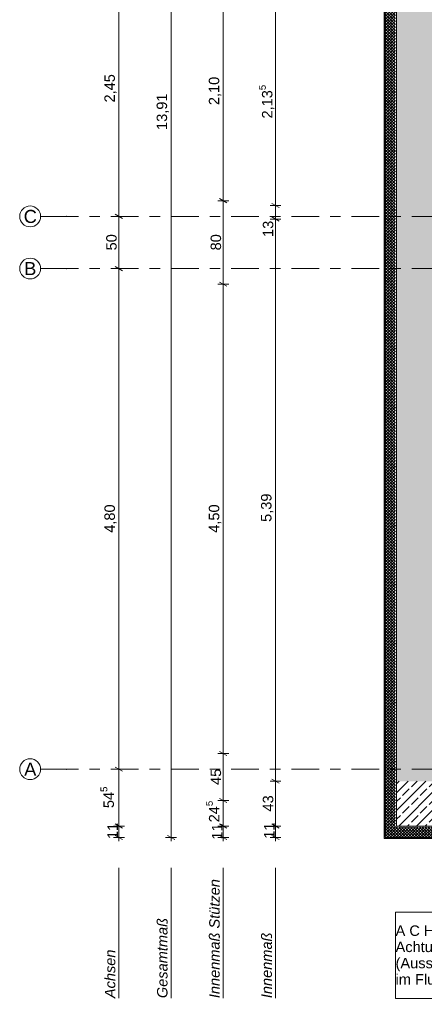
# Model space of a CAD drawing. Header units: metres. Extents: x -3.6 to 84.5, y -11 to 16.8.
# Tile 2 of 78: x -3.6 to 0.3, y -1.7 to 7.7. Entities that reach past the tile are written whole.
import ezdxf

# ---------------------------------------------------------------- set-up
doc = ezdxf.new("R2010")
doc.units = ezdxf.units.M
doc.header["$MEASUREMENT"] = 0
doc.linetypes.add('Strichlinie doppelt', pattern=[0.546806, 0.264583, -0.105833, 0.070556, -0.105833])
for name, color, linetype in [('152 - Bemaßung_ Beschriftung.Ausbau', 7, 'Continuous'), ('451 - Universal.Achsen Raster', 7, 'Continuous'), ('603 - Struktur.Bodenplatte_ Decke Roh', 7, 'Continuous'), ('604 - Struktur.Wand Aussen', 7, 'Continuous')]:
    doc.layers.add(name, color=color, linetype=linetype)
doc.styles.add('ERSTELLTER_STIL_2', font='txt')
doc.styles.add('ERSTELLTER_STIL_3', font='txt')
doc.dimstyles.new('ERSTELLTER_STIL__1', dxfattribs={"dimtxt": 0.1, "dimasz": 0.0532, "dimexe": 0.18, "dimexo": 0.0625, "dimgap": 0, "dimtad": 1, "dimtih": 1, "dimtoh": 1, "dimzin": 0, "dimdsep": 46, "dimtxsty": 'ERSTELLTER_STIL_2', "dimblk": 'ARROWHEAD_2', "dimblk1": 'ARROWHEAD_2', "dimblk2": 'ARROWHEAD_2', "dimcen": 0.09, "dimse1": 1, "dimse2": 1, "dimclrd": 7, "dimclre": 7, "dimclrt": 7, "dimazin": 0, "dimtfac": 1, "dimtdec": 4, "dimtmove": 0, "dimatfit": 3, "dimfxl": 1, "dimtolj": 1, "dimtzin": 0, "dimarcsym": 0})
doc.dimstyles.new('ERSTELLTER_STIL__2', dxfattribs={"dimtxt": 0.1, "dimasz": 0.0532, "dimexe": 0.18, "dimexo": 0.0625, "dimgap": 0, "dimtad": 1, "dimtih": 1, "dimtoh": 1, "dimzin": 0, "dimdsep": 46, "dimtxsty": 'ERSTELLTER_STIL_2', "dimblk": 'ARROWHEAD_2', "dimblk1": 'ARROWHEAD_2', "dimblk2": 'ARROWHEAD_2', "dimcen": 0.09, "dimse1": 1, "dimse2": 1, "dimclrd": 7, "dimclre": 7, "dimclrt": 7, "dimazin": 0, "dimtfac": 1, "dimtdec": 4, "dimtmove": 2, "dimatfit": 3, "dimfxl": 1, "dimtolj": 1, "dimtzin": 0, "dimarcsym": 0})
doc.dimstyles.new('ERSTELLTER_STIL__3', dxfattribs={"dimtxt": 0.1, "dimasz": 0.0532, "dimexe": 0.18, "dimexo": 0.0625, "dimgap": 0, "dimtad": 1, "dimzin": 0, "dimdsep": 46, "dimtxsty": 'ERSTELLTER_STIL_2', "dimblk": 'ARROWHEAD_2', "dimblk1": 'ARROWHEAD_2', "dimblk2": 'ARROWHEAD_2', "dimcen": 0.09, "dimse1": 1, "dimse2": 1, "dimclrd": 7, "dimclre": 7, "dimclrt": 7, "dimazin": 0, "dimtfac": 1, "dimtdec": 4, "dimtmove": 0, "dimatfit": 3, "dimfxl": 1, "dimtolj": 1, "dimtzin": 0, "dimarcsym": 0})
doc.dimstyles.new('ERSTELLTER_STIL__4', dxfattribs={"dimtxt": 0.1, "dimasz": 0.0532, "dimexe": 0.18, "dimexo": 0.0625, "dimgap": 0, "dimtad": 1, "dimzin": 0, "dimdsep": 46, "dimtxsty": 'ERSTELLTER_STIL_2', "dimblk": 'ARROWHEAD_2', "dimblk1": 'ARROWHEAD_2', "dimblk2": 'ARROWHEAD_2', "dimcen": 0.09, "dimse1": 1, "dimse2": 1, "dimclrd": 7, "dimclre": 7, "dimclrt": 7, "dimazin": 0, "dimtfac": 1, "dimtdec": 4, "dimtmove": 2, "dimatfit": 3, "dimfxl": 1, "dimtolj": 1, "dimtzin": 0, "dimarcsym": 0})
doc.dimstyles.new('ERSTELLTER_STIL__8', dxfattribs={"dimtxt": 0.1, "dimasz": 0.0532, "dimexe": 0.18, "dimexo": 0.0625, "dimgap": 0, "dimtad": 1, "dimzin": 0, "dimdsep": 46, "dimtxsty": 'ERSTELLTER_STIL_2', "dimblk": 'ARROWHEAD_2', "dimblk1": 'ARROWHEAD_2', "dimblk2": 'ARROWHEAD_2', "dimcen": 0.09, "dimse1": 1, "dimse2": 1, "dimclrd": 256, "dimclre": 256, "dimclrt": 256, "dimazin": 0, "dimtfac": 1, "dimtdec": 4, "dimtmove": 2, "dimatfit": 3, "dimfxl": 1, "dimtolj": 1, "dimtzin": 0, "dimarcsym": 0})
doc.dimstyles.new('ERSTELLTER_STIL__9', dxfattribs={"dimtxt": 0.1, "dimasz": 0.0532, "dimexe": 0.18, "dimexo": 0.0625, "dimgap": 0, "dimtad": 1, "dimzin": 0, "dimdsep": 46, "dimtxsty": 'ERSTELLTER_STIL_2', "dimblk": 'ARROWHEAD_2', "dimblk1": 'ARROWHEAD_2', "dimblk2": 'ARROWHEAD_2', "dimcen": 0.09, "dimse1": 1, "dimse2": 1, "dimclrd": 256, "dimclre": 256, "dimclrt": 256, "dimazin": 0, "dimtfac": 1, "dimtdec": 4, "dimtmove": 0, "dimatfit": 3, "dimfxl": 1, "dimtolj": 1, "dimtzin": 0, "dimarcsym": 0})
pattern_1 = [(0, (0, 0), (0, 0.08660254), [0, -0.05]), (0, (0.025, 0.0433), (0, 0.08660254), [0, -0.05])]
pattern_2 = [(45, (0, 0), (-0.014142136, 0.014142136), []), (135, (0, 0), (0.014142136, 0.014142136), [])]
pattern_3 = [(45, (0, 0), (-0.0848528, 0.0848528), []), (45, (-0.04243, 0.04243), (-0.0848528, 0.0848528), [0.09, -0.03])]
pattern_4 = [(315, (0, 0), (0.014142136, 0.014142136), []), (45, (0, 0), (-0.014142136, 0.014142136), [])]

# ---------------------------------------------------------------- blocks, each defined once
blk = doc.blocks.new('*D22')
at = {"layer": '152 - Bemaßung_ Beschriftung.Ausbau', "color": 160, "linetype": 'Continuous', "lineweight": 5, "true_color": 0x3232ff}
for p, q in [((-2.675, 0.005), (-2.675, 0.55)), ((-2.6225, 0.005), (-2.7275, 0.005)), ((-2.71, 0.0252), (-2.64, -0.0152)), ((-2.675, -0.105), (-2.675, 0.005)), ((-2.71, -0.0848), (-2.64, -0.1252)), ((-2.6225, -0.105), (-2.7275, -0.105)), ((-2.675, -0.1392), (-2.675, -0.105))]:
    blk.add_line(p, q, dxfattribs=at)
at = {"layer": '152 - Bemaßung_ Beschriftung.Ausbau', "color": 160, "lineweight": 5, "true_color": 0x3232ff, "insert": (-2.6845, -0.1201), "char_height": 0.1, "attachment_point": 7, "rotation": 90, "style": 'ERSTELLTER_STIL_2'}
blk.add_mtext('\\A1;{\\pql;\\fArial|b0|i0|c0|p38;11}', dxfattribs=at)
blk = doc.blocks.new('ARROWHEAD_2')
at = {"color": 0, "linetype": 'Continuous', "lineweight": 0}
for p, q in [((0, 0), (-1, 0)), ((-0.38, -0.66), (0.38, 0.66))]:
    blk.add_line(p, q, dxfattribs=at)
blk = doc.blocks.new('*D23')
at = {"layer": '152 - Bemaßung_ Beschriftung.Ausbau', "color": 160, "linetype": 'Continuous', "lineweight": 5, "true_color": 0x3232ff}
for p, q in [((-2.675, 0.55), (-2.675, 5.35)), ((-2.71, 0.5702), (-2.64, 0.5298)), ((-2.6225, 0.55), (-2.7275, 0.55)), ((-2.675, 0.005), (-2.675, 0.55)), ((-2.71, 0.0252), (-2.64, -0.0152))]:
    blk.add_line(p, q, dxfattribs=at)
at = {"layer": '152 - Bemaßung_ Beschriftung.Ausbau', "color": 160, "lineweight": 5, "true_color": 0x3232ff, "insert": (-2.6934, 0.1766), "char_height": 0.1, "attachment_point": 7, "rotation": 90, "style": 'ERSTELLTER_STIL_2'}
blk.add_mtext('\\A1;{\\pql;\\fArial|b0|i0|c0|p38;54\\fArial|b0|i0|c0|p38;\\A1{\\H.66x;\\S5^  ;}}', dxfattribs=at)
blk = doc.blocks.new('*D24')
at = {"layer": '152 - Bemaßung_ Beschriftung.Ausbau', "color": 160, "linetype": 'Continuous', "lineweight": 5, "true_color": 0x3232ff}
for p, q in [((-2.6225, 5.35), (-2.7275, 5.35)), ((-2.71, 5.3702), (-2.64, 5.3298)), ((-2.675, 0.55), (-2.675, 5.35)), ((-2.71, 0.5702), (-2.64, 0.5298))]:
    blk.add_line(p, q, dxfattribs=at)
at = {"layer": '152 - Bemaßung_ Beschriftung.Ausbau', "color": 160, "lineweight": 5, "true_color": 0x3232ff, "insert": (-2.695, 2.817), "char_height": 0.1, "attachment_point": 7, "rotation": 90, "style": 'ERSTELLTER_STIL_2'}
blk.add_mtext('\\A1;{\\pql;\\fArial|b0|i0|c0|p38;4,80}', dxfattribs=at)
blk = doc.blocks.new('*D25')
at = {"layer": '152 - Bemaßung_ Beschriftung.Ausbau', "color": 160, "linetype": 'Continuous', "lineweight": 5, "true_color": 0x3232ff}
for p, q in [((-2.71, 5.8702), (-2.64, 5.8298)), ((-2.6225, 5.85), (-2.7275, 5.85)), ((-2.675, 5.35), (-2.675, 5.85)), ((-2.6225, 5.35), (-2.7275, 5.35)), ((-2.71, 5.3702), (-2.64, 5.3298))]:
    blk.add_line(p, q, dxfattribs=at)
at = {"layer": '152 - Bemaßung_ Beschriftung.Ausbau', "color": 160, "lineweight": 5, "true_color": 0x3232ff, "insert": (-2.695, 5.5241), "char_height": 0.1, "attachment_point": 7, "rotation": 90, "style": 'ERSTELLTER_STIL_2'}
blk.add_mtext('\\A1;{\\pql;\\fArial|b0|i0|c0|p38;50}', dxfattribs=at)
blk = doc.blocks.new('*D26')
at = {"layer": '152 - Bemaßung_ Beschriftung.Ausbau', "color": 160, "linetype": 'Continuous', "lineweight": 5, "true_color": 0x3232ff}
for p, q in [((-2.71, 8.3202), (-2.64, 8.2798)), ((-2.6225, 8.3), (-2.7275, 8.3)), ((-2.675, 5.85), (-2.675, 8.3)), ((-2.71, 5.8702), (-2.64, 5.8298)), ((-2.6225, 5.85), (-2.7275, 5.85))]:
    blk.add_line(p, q, dxfattribs=at)
at = {"layer": '152 - Bemaßung_ Beschriftung.Ausbau', "color": 160, "lineweight": 5, "true_color": 0x3232ff, "insert": (-2.695, 6.942), "char_height": 0.1, "attachment_point": 7, "rotation": 90, "style": 'ERSTELLTER_STIL_2'}
blk.add_mtext('\\A1;{\\pql;\\fArial|b0|i0|c0|p38;2,45}', dxfattribs=at)
blk = doc.blocks.new('*D51')
at = {"layer": '152 - Bemaßung_ Beschriftung.Ausbau', "color": 7, "linetype": 'Continuous', "lineweight": 5}
for p, q in [((-0.1048, -4.025), (-0.1452, -4.095)), ((-0.125, -4.1125), (-0.125, -4.0075)), ((0.0052, -4.025), (-0.0352, -4.095)), ((-0.015, -4.1125), (-0.015, -4.0075)), ((-0.1592, -4.06), (-0.125, -4.06)), ((-0.125, -4.06), (-0.015, -4.06)), ((-0.015, -4.06), (52.7, -4.06))]:
    blk.add_line(p, q, dxfattribs=at)
at = {"layer": '152 - Bemaßung_ Beschriftung.Ausbau', "color": 7, "lineweight": 5, "insert": (-0.1416, -4.0505), "char_height": 0.1, "attachment_point": 7, "style": 'ERSTELLTER_STIL_2'}
blk.add_mtext('\\A1;{\\pql;\\fArial|b0|i0|c0|p38;11}', dxfattribs=at)
blk = doc.blocks.new('*D52')
at = {"layer": '152 - Bemaßung_ Beschriftung.Ausbau', "color": 7, "linetype": 'Continuous', "lineweight": 5}
for p, q in [((0.0052, -4.025), (-0.0352, -4.095)), ((52.7202, -4.025), (52.6798, -4.095)), ((52.7, -4.1125), (52.7, -4.0075)), ((-0.015, -4.06), (52.7, -4.06))]:
    blk.add_line(p, q, dxfattribs=at)
at = {"layer": '152 - Bemaßung_ Beschriftung.Ausbau', "color": 7, "lineweight": 5, "insert": (26.1465, -4.0594), "char_height": 0.1, "attachment_point": 7, "style": 'ERSTELLTER_STIL_2'}
blk.add_mtext('\\A1;{\\pql;\\fArial|b0|i0|c0|p38;52,71\\fArial|b0|i0|c0|p38;\\A1{\\H.66x;\\S5^  ;}}', dxfattribs=at)
blk = doc.blocks.new('*D56')
at = {"layer": '152 - Bemaßung_ Beschriftung.Ausbau', "color": 7, "linetype": 'Continuous', "lineweight": 5}
for p, q in [((-0.1592, -5.06), (-0.125, -5.06)), ((-0.1048, -5.025), (-0.1452, -5.095)), ((-0.125, -5.1125), (-0.125, -5.0075)), ((-0.125, -5.06), (-0.015, -5.06)), ((0.0052, -5.025), (-0.0352, -5.095))]:
    blk.add_line(p, q, dxfattribs=at)
at = {"layer": '152 - Bemaßung_ Beschriftung.Ausbau', "color": 7, "lineweight": 5, "insert": (-0.2869, -5.04), "char_height": 0.1, "attachment_point": 7, "style": 'ERSTELLTER_STIL_2'}
blk.add_mtext('\\A1;{\\pql;\\fArial|b0|i0|c0|p38;11}', dxfattribs=at)
blk = doc.blocks.new('*D57')
at = {"layer": '152 - Bemaßung_ Beschriftung.Ausbau', "color": 7, "linetype": 'Continuous', "lineweight": 5}
for p, q in [((-0.125, -5.06), (-0.015, -5.06)), ((0.0052, -5.025), (-0.0352, -5.095)), ((-0.015, -5.1125), (-0.015, -5.0075)), ((-0.015, -5.06), (0.38, -5.06)), ((0.4002, -5.025), (0.3598, -5.095)), ((0.38, -5.1125), (0.38, -5.0075)), ((0.38, -5.06), (0.68, -5.06))]:
    blk.add_line(p, q, dxfattribs=at)
at = {"layer": '152 - Bemaßung_ Beschriftung.Ausbau', "color": 7, "lineweight": 5, "insert": (0.0816, -5.0417), "char_height": 0.1, "attachment_point": 7, "style": 'ERSTELLTER_STIL_2'}
blk.add_mtext('\\A1;{\\pql;\\fArial|b0|i0|c0|p38;39\\fArial|b0|i0|c0|p38;\\A1{\\H.66x;\\S5^  ;}}', dxfattribs=at)
blk = doc.blocks.new('*D116')
at = {"layer": '152 - Bemaßung_ Beschriftung.Ausbau', "color": 7, "linetype": 'Continuous', "lineweight": 5}
for p, q in [((-1.175, 0.005), (-1.175, 0.435)), ((-1.1225, 0.005), (-1.2275, 0.005)), ((-1.21, 0.0252), (-1.14, -0.0152)), ((-1.175, -0.105), (-1.175, 0.005)), ((-1.21, -0.0848), (-1.14, -0.1252)), ((-1.1225, -0.105), (-1.2275, -0.105)), ((-1.175, -0.1392), (-1.175, -0.105))]:
    blk.add_line(p, q, dxfattribs=at)
at = {"layer": '152 - Bemaßung_ Beschriftung.Ausbau', "color": 7, "lineweight": 5, "insert": (-1.1845, -0.1169), "char_height": 0.1, "attachment_point": 7, "rotation": 90, "style": 'ERSTELLTER_STIL_2'}
blk.add_mtext('\\A1;{\\pql;\\fArial|b0|i0|c0|p38;11}', dxfattribs=at)
blk = doc.blocks.new('*D117')
at = {"layer": '152 - Bemaßung_ Beschriftung.Ausbau', "color": 7, "linetype": 'Continuous', "lineweight": 5}
for p, q in [((-1.1225, 0.435), (-1.2275, 0.435)), ((-1.21, 0.4552), (-1.14, 0.4148)), ((-1.175, 0.005), (-1.175, 0.435)), ((-1.21, 0.0252), (-1.14, -0.0152))]:
    blk.add_line(p, q, dxfattribs=at)
at = {"layer": '152 - Bemaßung_ Beschriftung.Ausbau', "color": 7, "lineweight": 5, "insert": (-1.195, 0.1441), "char_height": 0.1, "attachment_point": 7, "rotation": 90, "style": 'ERSTELLTER_STIL_2'}
blk.add_mtext('\\A1;{\\pql;\\fArial|b0|i0|c0|p38;43}', dxfattribs=at)
blk = doc.blocks.new('*D118')
at = {"layer": '152 - Bemaßung_ Beschriftung.Ausbau', "color": 7, "linetype": 'Continuous', "lineweight": 5}
for p, q in [((-1.1225, 5.825), (-1.2275, 5.825)), ((-1.21, 5.8452), (-1.14, 5.8048)), ((-1.175, 0.435), (-1.175, 5.825)), ((-1.1225, 0.435), (-1.2275, 0.435)), ((-1.21, 0.4552), (-1.14, 0.4148))]:
    blk.add_line(p, q, dxfattribs=at)
at = {"layer": '152 - Bemaßung_ Beschriftung.Ausbau', "color": 7, "lineweight": 5, "char_height": 0.1, "attachment_point": 7, "rotation": 90, "style": 'ERSTELLTER_STIL_2'}
for s, insert in [('\\A1;{\\pql;\\fArial|b0|i0|c0|p38;13}', (-1.195, 5.653)), ('\\A1;{\\pql;\\fArial|b0|i0|c0|p38;5,39}', (-1.195, 2.9211))]:
    blk.add_mtext(s, dxfattribs=dict(at, insert=insert))
blk = doc.blocks.new('*D119')
at = {"layer": '152 - Bemaßung_ Beschriftung.Ausbau', "color": 7, "linetype": 'Continuous', "lineweight": 5}
for p, q in [((-1.1225, 5.955), (-1.2275, 5.955)), ((-1.21, 5.9752), (-1.14, 5.9348)), ((-1.175, 5.825), (-1.175, 5.955)), ((-1.1225, 5.825), (-1.2275, 5.825)), ((-1.21, 5.8452), (-1.14, 5.8048))]:
    blk.add_line(p, q, dxfattribs=at)
blk = doc.blocks.new('*D120')
at = {"layer": '152 - Bemaßung_ Beschriftung.Ausbau', "color": 7, "linetype": 'Continuous', "lineweight": 5}
for p, q in [((-1.1225, 8.09), (-1.2275, 8.09)), ((-1.21, 8.1102), (-1.14, 8.0698)), ((-1.175, 5.955), (-1.175, 8.09)), ((-1.1225, 5.955), (-1.2275, 5.955)), ((-1.21, 5.9752), (-1.14, 5.9348))]:
    blk.add_line(p, q, dxfattribs=at)
at = {"layer": '152 - Bemaßung_ Beschriftung.Ausbau', "color": 7, "lineweight": 5, "char_height": 0.1, "attachment_point": 7, "rotation": 90, "style": 'ERSTELLTER_STIL_2'}
for s, insert in [('\\A1;{\\pql;\\fArial|b0|i0|c0|p38;16}', (-1.195, 7.918)), ('\\A1;{\\pql;\\fArial|b0|i0|c0|p38;2,13\\fArial|b0|i0|c0|p38;\\A1{\\H.66x;\\S5^  ;}}', (-1.1756, 6.7885))]:
    blk.add_mtext(s, dxfattribs=dict(at, insert=insert))
blk = doc.blocks.new('*D125')
at = {"layer": '152 - Bemaßung_ Beschriftung.Ausbau', "color": 7, "linetype": 'Continuous', "lineweight": 5}
for p, q in [((-0.1592, -5.56), (-0.125, -5.56)), ((-0.1048, -5.525), (-0.1452, -5.595)), ((-0.125, -5.6125), (-0.125, -5.5075)), ((-0.125, -5.56), (62.385, -5.56)), ((62.3648, -5.595), (62.4052, -5.525)), ((62.385, -5.6125), (62.385, -5.5075)), ((62.385, -5.56), (62.4192, -5.56))]:
    blk.add_line(p, q, dxfattribs=at)
at = {"layer": '152 - Bemaßung_ Beschriftung.Ausbau', "color": 7, "lineweight": 5, "insert": (30.959, -5.54), "char_height": 0.1, "attachment_point": 7, "style": 'ERSTELLTER_STIL_2'}
blk.add_mtext('\\A1;{\\pql;\\fArial|b0|i0|c0|p38;62,51}', dxfattribs=at)
blk = doc.blocks.new('*D126')
at = {"layer": '152 - Bemaßung_ Beschriftung.Ausbau', "color": 7, "linetype": 'Continuous', "lineweight": 5}
for p, q in [((-2.1225, 13.805), (-2.2275, 13.805)), ((-2.14, 13.7848), (-2.21, 13.8252)), ((-2.175, 13.805), (-2.175, 13.8392)), ((-2.175, -0.105), (-2.175, 13.805)), ((-2.21, -0.0848), (-2.14, -0.1252)), ((-2.1225, -0.105), (-2.2275, -0.105)), ((-2.175, -0.1392), (-2.175, -0.105))]:
    blk.add_line(p, q, dxfattribs=at)
at = {"layer": '152 - Bemaßung_ Beschriftung.Ausbau', "color": 7, "lineweight": 5, "insert": (-2.195, 6.679), "char_height": 0.1, "attachment_point": 7, "rotation": 90, "style": 'ERSTELLTER_STIL_2'}
blk.add_mtext('\\A1;{\\pql;\\fArial|b0|i0|c0|p38;13,91}', dxfattribs=at)
blk = doc.blocks.new('*D127')
at = {"layer": '152 - Bemaßung_ Beschriftung.Ausbau', "color": 7, "linetype": 'Continuous', "lineweight": 5}
for p, q in [((-1.675, 0.005), (-1.675, 0.25)), ((-1.6225, 0.005), (-1.7275, 0.005)), ((-1.71, 0.0252), (-1.64, -0.0152)), ((-1.675, -0.105), (-1.675, 0.005)), ((-1.71, -0.0848), (-1.64, -0.1252)), ((-1.6225, -0.105), (-1.7275, -0.105)), ((-1.675, -0.1392), (-1.675, -0.105))]:
    blk.add_line(p, q, dxfattribs=at)
at = {"layer": '152 - Bemaßung_ Beschriftung.Ausbau', "color": 7, "lineweight": 5, "insert": (-1.6845, -0.1249), "char_height": 0.1, "attachment_point": 7, "rotation": 90, "style": 'ERSTELLTER_STIL_2'}
blk.add_mtext('\\A1;{\\pql;\\fArial|b0|i0|c0|p38;11}', dxfattribs=at)
blk = doc.blocks.new('*D128')
at = {"layer": '152 - Bemaßung_ Beschriftung.Ausbau', "color": 7, "linetype": 'Continuous', "lineweight": 5}
for p, q in [((-1.71, 0.2702), (-1.64, 0.2298)), ((-1.675, 0.005), (-1.675, 0.25)), ((-1.71, 0.0252), (-1.64, -0.0152))]:
    blk.add_line(p, q, dxfattribs=at)
at = {"layer": '152 - Bemaßung_ Beschriftung.Ausbau', "color": 7, "lineweight": 5, "insert": (-1.6834, 0.0406), "char_height": 0.1, "attachment_point": 7, "rotation": 90, "style": 'ERSTELLTER_STIL_2'}
blk.add_mtext('\\A1;{\\pql;\\fArial|b0|i0|c0|p38;24\\fArial|b0|i0|c0|p38;\\A1{\\H.66x;\\S5^  ;}}', dxfattribs=at)
blk = doc.blocks.new('*D129')
at = {"layer": '152 - Bemaßung_ Beschriftung.Ausbau', "color": 7, "linetype": 'Continuous', "lineweight": 5}
for p, q in [((-1.71, 0.7202), (-1.64, 0.6798)), ((-1.675, 0.25), (-1.675, 0.7)), ((-1.6225, 0.25), (-1.7275, 0.25)), ((-1.71, 0.2702), (-1.64, 0.2298)), ((-1.675, 0.005), (-1.675, 0.25))]:
    blk.add_line(p, q, dxfattribs=at)
at = {"layer": '152 - Bemaßung_ Beschriftung.Ausbau', "color": 7, "lineweight": 5, "insert": (-1.695, 0.3991), "char_height": 0.1, "attachment_point": 7, "rotation": 90, "style": 'ERSTELLTER_STIL_2'}
blk.add_mtext('\\A1;{\\pql;\\fArial|b0|i0|c0|p38;45}', dxfattribs=at)
blk = doc.blocks.new('*D130')
at = {"layer": '152 - Bemaßung_ Beschriftung.Ausbau', "color": 7, "linetype": 'Continuous', "lineweight": 5}
for p, q in [((-1.6225, 5.2), (-1.7275, 5.2)), ((-1.71, 5.2202), (-1.64, 5.1798)), ((-1.675, 0.7), (-1.675, 5.2)), ((-1.6225, 0.7), (-1.7275, 0.7)), ((-1.71, 0.7202), (-1.64, 0.6798)), ((-1.675, 0.25), (-1.675, 0.7))]:
    blk.add_line(p, q, dxfattribs=at)
at = {"layer": '152 - Bemaßung_ Beschriftung.Ausbau', "color": 7, "lineweight": 5, "insert": (-1.695, 2.817), "char_height": 0.1, "attachment_point": 7, "rotation": 90, "style": 'ERSTELLTER_STIL_2'}
blk.add_mtext('\\A1;{\\pql;\\fArial|b0|i0|c0|p38;4,50}', dxfattribs=at)
blk = doc.blocks.new('*D131')
at = {"layer": '152 - Bemaßung_ Beschriftung.Ausbau', "color": 7, "linetype": 'Continuous', "lineweight": 5}
for p, q in [((-1.6225, 6), (-1.7275, 6)), ((-1.71, 6.0202), (-1.64, 5.9798)), ((-1.675, 5.2), (-1.675, 6)), ((-1.6225, 5.2), (-1.7275, 5.2)), ((-1.71, 5.2202), (-1.64, 5.1798))]:
    blk.add_line(p, q, dxfattribs=at)
at = {"layer": '152 - Bemaßung_ Beschriftung.Ausbau', "color": 7, "lineweight": 5, "insert": (-1.695, 5.5241), "char_height": 0.1, "attachment_point": 7, "rotation": 90, "style": 'ERSTELLTER_STIL_2'}
blk.add_mtext('\\A1;{\\pql;\\fArial|b0|i0|c0|p38;80}', dxfattribs=at)
blk = doc.blocks.new('*D132')
at = {"layer": '152 - Bemaßung_ Beschriftung.Ausbau', "color": 7, "linetype": 'Continuous', "lineweight": 5}
for p, q in [((-1.71, 8.1202), (-1.64, 8.0798)), ((-1.6225, 8.1), (-1.7275, 8.1)), ((-1.675, 6), (-1.675, 8.1)), ((-1.6225, 6), (-1.7275, 6)), ((-1.71, 6.0202), (-1.64, 5.9798))]:
    blk.add_line(p, q, dxfattribs=at)
at = {"layer": '152 - Bemaßung_ Beschriftung.Ausbau', "color": 7, "lineweight": 5, "insert": (-1.695, 6.917), "char_height": 0.1, "attachment_point": 7, "rotation": 90, "style": 'ERSTELLTER_STIL_2'}
blk.add_mtext('\\A1;{\\pql;\\fArial|b0|i0|c0|p38;2,10}', dxfattribs=at)
blk = doc.blocks.new('*D178')
at = {"layer": '152 - Bemaßung_ Beschriftung.Ausbau', "color": 7, "linetype": 'Continuous', "lineweight": 5}
for p, q in [((-0.1592, 14.855), (-0.125, 14.855)), ((-0.1048, 14.89), (-0.1452, 14.82)), ((-0.125, 14.8025), (-0.125, 14.9075)), ((-0.125, 14.855), (-0.015, 14.855)), ((0.0052, 14.89), (-0.0352, 14.82)), ((-0.015, 14.8025), (-0.015, 14.9075)), ((-0.015, 14.855), (31.315, 14.855))]:
    blk.add_line(p, q, dxfattribs=at)
at = {"layer": '152 - Bemaßung_ Beschriftung.Ausbau', "color": 7, "lineweight": 5, "insert": (-0.1401, 14.8645), "char_height": 0.1, "attachment_point": 7, "style": 'ERSTELLTER_STIL_2'}
blk.add_mtext('\\A1;{\\pql;\\fArial|b0|i0|c0|p38;11}', dxfattribs=at)
blk = doc.blocks.new('*D179')
at = {"layer": '152 - Bemaßung_ Beschriftung.Ausbau', "color": 7, "linetype": 'Continuous', "lineweight": 5}
for p, q in [((0.0052, 14.89), (-0.0352, 14.82)), ((-0.015, 14.855), (31.315, 14.855))]:
    blk.add_line(p, q, dxfattribs=at)
blk = doc.blocks.new('*D245')
at = {"layer": '152 - Bemaßung_ Beschriftung.Ausbau', "color": 7, "linetype": 'Continuous', "lineweight": 5}
for p, q in [((-0.1048, 15.39), (-0.1452, 15.32)), ((-0.125, 15.3025), (-0.125, 15.4075)), ((0.0052, 15.39), (-0.0352, 15.32)), ((-0.015, 15.3025), (-0.015, 15.4075)), ((-0.1592, 15.355), (-0.125, 15.355)), ((-0.125, 15.355), (-0.015, 15.355)), ((-0.015, 15.355), (0.405, 15.355))]:
    blk.add_line(p, q, dxfattribs=at)
at = {"layer": '152 - Bemaßung_ Beschriftung.Ausbau', "color": 7, "lineweight": 5, "insert": (-0.1401, 15.3645), "char_height": 0.1, "attachment_point": 7, "style": 'ERSTELLTER_STIL_2'}
blk.add_mtext('\\A1;{\\pql;\\fArial|b0|i0|c0|p38;11}', dxfattribs=at)
blk = doc.blocks.new('*D246')
at = {"layer": '152 - Bemaßung_ Beschriftung.Ausbau', "color": 7, "linetype": 'Continuous', "lineweight": 5}
for p, q in [((0.0052, 15.39), (-0.0352, 15.32)), ((-0.015, 15.355), (0.405, 15.355))]:
    blk.add_line(p, q, dxfattribs=at)
blk = doc.blocks.new('*D247')
at = {"layer": '152 - Bemaßung_ Beschriftung.Ausbau', "color": 7, "linetype": 'Continuous', "lineweight": 5}
for p, q in [((0.0052, 15.39), (-0.0352, 15.32)), ((0.4252, 15.39), (0.3848, 15.32)), ((0.405, 15.3025), (0.405, 15.4075)), ((-0.015, 15.355), (0.405, 15.355))]:
    blk.add_line(p, q, dxfattribs=at)
at = {"layer": '152 - Bemaßung_ Beschriftung.Ausbau', "color": 7, "lineweight": 5, "insert": (0.1191, 15.375), "char_height": 0.1, "attachment_point": 7, "style": 'ERSTELLTER_STIL_2'}
blk.add_mtext('\\A1;{\\pql;\\fArial|b0|i0|c0|p38;42}', dxfattribs=at)
blk = doc.blocks.new('*D281')
at = {"layer": '152 - Bemaßung_ Beschriftung.Ausbau', "color": 7, "linetype": 'Continuous', "lineweight": 5}
for p, q in [((-0.1048, -4.525), (-0.1452, -4.595)), ((-0.125, -4.6125), (-0.125, -4.5075)), ((0.0052, -4.525), (-0.0352, -4.595)), ((-0.015, -4.6125), (-0.015, -4.5075)), ((-0.1592, -4.56), (-0.125, -4.56)), ((-0.125, -4.56), (-0.015, -4.56)), ((-0.015, -4.56), (0.405, -4.56))]:
    blk.add_line(p, q, dxfattribs=at)
at = {"layer": '152 - Bemaßung_ Beschriftung.Ausbau', "color": 7, "lineweight": 5, "insert": (-0.1401, -4.5505), "char_height": 0.1, "attachment_point": 7, "style": 'ERSTELLTER_STIL_2'}
blk.add_mtext('\\A1;{\\pql;\\fArial|b0|i0|c0|p38;11}', dxfattribs=at)
blk = doc.blocks.new('*D282')
at = {"layer": '152 - Bemaßung_ Beschriftung.Ausbau', "color": 7, "linetype": 'Continuous', "lineweight": 5}
for p, q in [((0.0052, -4.525), (-0.0352, -4.595)), ((0.4252, -4.525), (0.3848, -4.595)), ((-0.015, -4.56), (0.405, -4.56))]:
    blk.add_line(p, q, dxfattribs=at)
at = {"layer": '152 - Bemaßung_ Beschriftung.Ausbau', "color": 7, "lineweight": 5, "insert": (0.1191, -4.54), "char_height": 0.1, "attachment_point": 7, "style": 'ERSTELLTER_STIL_2'}
blk.add_mtext('\\A1;{\\pql;\\fArial|b0|i0|c0|p38;42}', dxfattribs=at)
blk = doc.blocks.new('*D283')
at = {"layer": '152 - Bemaßung_ Beschriftung.Ausbau', "color": 7, "linetype": 'Continuous', "lineweight": 5}
for p, q in [((0.4252, -4.525), (0.3848, -4.595)), ((0.405, -4.6125), (0.405, -4.5075)), ((7.6402, -4.525), (7.5998, -4.595)), ((7.62, -4.6125), (7.62, -4.5075)), ((-0.015, -4.56), (0.405, -4.56)), ((0.405, -4.56), (7.62, -4.56))]:
    blk.add_line(p, q, dxfattribs=at)
at = {"layer": '152 - Bemaßung_ Beschriftung.Ausbau', "color": 7, "lineweight": 5, "char_height": 0.1, "attachment_point": 7, "style": 'ERSTELLTER_STIL_2'}
for s, insert in [('\\A1;{\\pql;\\fArial|b0|i0|c0|p38;7,21\\fArial|b0|i0|c0|p38;\\A1{\\H.66x;\\S5^  ;}}', (3.7785, -4.5594)), ('\\A1;{\\pql;\\fArial|b0|i0|c0|p38;16}', (7.448, -4.54))]:
    blk.add_mtext(s, dxfattribs=dict(at, insert=insert))

msp = doc.modelspace()

# ---------------------------------------------------------------- hatches: boundary and pattern name
at = {"layer": '604 - Struktur.Wand Aussen', "linetype": 'Continuous', "lineweight": 0, "true_color": 0x000000}
h = msp.add_hatch(dxfattribs=at)
h.set_pattern_fill('Verputz_0001', color=18, style=0, pattern_type=2)
h.set_pattern_definition(pattern_1)
h.paths.add_polyline_path([(-0.1252, -0.105), (-0.125, -0.1048), (-0.125, 13.805), (-0.135, 13.805), (-0.135, -0.105)])
h = msp.add_hatch(dxfattribs=at)
h.set_pattern_fill('Dämmung__hart_2_0001', color=18, style=0, pattern_type=2)
h.set_pattern_definition(pattern_4)
h.paths.add_polyline_path([(-0.027, -0.005), (-0.025, -0.003), (-0.025, 13.705), (-0.125, 13.705), (-0.125, -0.005)])
h = msp.add_hatch(dxfattribs=at)
h.set_pattern_fill('Beton__Stahlbeton_0001', color=18, style=0, pattern_type=2)
h.set_pattern_definition(pattern_3)
h.paths.add_polyline_path([(0.38, 13.34), (-0.015, 13.34), (-0.015, 0.435), (0.38, 0.435), (0.38, 0.7), (0.405, 0.7), (0.405, 5.2), (0.38, 5.2), (0.38, 6), (0.405, 6), (0.405, 8.1), (0.38, 8.1), (0.38, 8.5), (0.405, 8.5), (0.405, 13), (0.38, 13)])
h = msp.add_hatch(dxfattribs=at)
h.set_pattern_fill('Beton__Stahlbeton_0001', color=18, style=0, pattern_type=2)
h.set_pattern_definition(pattern_3)
h.paths.add_polyline_path([(-0.015, 0.435), (-0.015, 0.0072), (0.38, 0.4094), (0.38, 0.435)])
h = msp.add_hatch(dxfattribs=at)
h.set_pattern_fill('Beton__Stahlbeton_0001', color=18, style=0, pattern_type=2)
h.set_pattern_definition(pattern_3)
h.paths.add_polyline_path([(-0.015, 0.0072), (-0.015, 0.005), (0.405, 0.005), (0.405, 0.25), (0.38, 0.25), (0.38, 0.4094)])
h = msp.add_hatch(dxfattribs=at)
h.set_pattern_fill('Dämmung__hart_2_0001', color=18, style=0, pattern_type=2)
h.set_pattern_definition(pattern_2)
h.paths.add_polyline_path([(-0.125, -0.005), (-0.125, -0.1048), (-0.027, -0.005)])
h = msp.add_hatch(dxfattribs=at)
h.set_pattern_fill('Dämmung__hart_2_0001', color=18, style=0, pattern_type=2)
h.set_pattern_definition(pattern_2)
h.paths.add_polyline_path([(-0.025, -0.005), (-0.027, -0.005), (-0.125, -0.1048), (-0.125, -0.105), (-0.025, -0.105)])
h = msp.add_hatch(dxfattribs=at)
h.set_pattern_fill('Dämmung__hart_2_0001', color=18, style=0, pattern_type=2)
h.set_pattern_definition(pattern_4)
h.paths.add_polyline_path([(-0.025, -0.003), (-0.027, -0.005), (-0.025, -0.005)])
h = msp.add_hatch(dxfattribs=at)
h.set_pattern_fill('Dämmung__hart_2_0001', color=18, style=0, pattern_type=2)
h.set_pattern_definition(pattern_2)
h.paths.add_polyline_path([(-0.025, -0.105), (14.93, -0.105), (14.93, -0.005), (-0.025, -0.005)])
h = msp.add_hatch(dxfattribs=at)
h.set_pattern_fill('Verputz_0001', color=18, style=0, pattern_type=2)
h.set_pattern_definition(pattern_1)
h.paths.add_polyline_path([(-0.1252, -0.105), (-0.135, -0.105), (-0.135, -0.115)])
h = msp.add_hatch(dxfattribs=at)
h.set_pattern_fill('Verputz_0001', color=18, style=0, pattern_type=2)
h.set_pattern_definition(pattern_1)
h.paths.add_polyline_path([(-0.1252, -0.105), (-0.135, -0.115), (-0.125, -0.115), (-0.125, -0.105)])
h = msp.add_hatch(dxfattribs=at)
h.set_pattern_fill('Verputz_0001', color=18, style=0, pattern_type=2)
h.set_pattern_definition(pattern_1)
h.paths.add_polyline_path([(-0.125, -0.1048), (-0.1252, -0.105), (-0.125, -0.105)])
h = msp.add_hatch(dxfattribs=at)
h.set_pattern_fill('Verputz_0001', color=18, style=0, pattern_type=2)
h.set_pattern_definition(pattern_1)
h.paths.add_polyline_path([(-0.125, -0.115), (14.93, -0.115), (14.93, -0.105), (-0.125, -0.105)])

# ---------------------------------------------------------------- linework, layer by layer
at = {"layer": '152 - Bemaßung_ Beschriftung.Ausbau', "color": 160, "linetype": 'Continuous', "lineweight": 5, "true_color": 0x3232ff}
msp.add_line((-2.675, -0.395), (-2.675, -1.645), dxfattribs=at)
at = {"layer": '152 - Bemaßung_ Beschriftung.Ausbau', "color": 7, "linetype": 'Continuous', "lineweight": 5}
for p, q in [((-2.175, -0.395), (-2.175, -1.645)), ((-1.675, -0.395), (-1.675, -1.645)), ((-1.175, -0.395), (-1.175, -1.645))]:
    msp.add_line(p, q, dxfattribs=at)
at = {"layer": '152 - Bemaßung_ Beschriftung.Ausbau', "color": 7, "linetype": 'Continuous', "lineweight": 9, "flags": 128}
msp.add_lwpolyline([(-0.025, -0.8214), (4.3524, -0.8214), (4.3524, -1.65), (-0.025, -1.65)], close=True, dxfattribs=at)
at = {"layer": '451 - Universal.Achsen Raster', "color": 160, "linetype": 'Strichlinie doppelt', "lineweight": 9, "true_color": 0x3232ff}
for p, q in [((-3.175, 5.85), (-3.425, 5.85)), ((64.935, 5.85), (-3.175, 5.85)), ((-3.175, 5.35), (-3.425, 5.35)), ((64.935, 5.35), (-3.175, 5.35)), ((-3.175, 0.55), (-3.425, 0.55)), ((64.935, 0.55), (-3.175, 0.55))]:
    msp.add_line(p, q, dxfattribs=at)
at = {"layer": '451 - Universal.Achsen Raster', "color": 160, "linetype": 'Continuous', "lineweight": 9, "true_color": 0x3232ff}
for centre in [(-3.525, 5.85), (-3.525, 5.35), (-3.525, 0.55)]:
    msp.add_circle(centre, 0.1, dxfattribs=at)
at = {"layer": '451 - Universal.Achsen Raster', "color": 160, "linetype": 'Strichlinie doppelt', "lineweight": 9, "true_color": 0x3232ff}
for p in [(-3.175, 5.85), (-3.175, 5.85), (-3.175, 5.35), (-3.175, 5.35), (-3.175, 0.55), (-3.175, 0.55)]:
    msp.add_point(p, dxfattribs=at)
at = {"layer": '603 - Struktur.Bodenplatte_ Decke Roh', "color": 7, "linetype": 'Continuous', "lineweight": 13, "flags": 128}
msp.add_lwpolyline([(-0.015, 0.005), (52.315, 0.005), (52.315, 0.045), (54.38, 0.045), (54.38, 0.005), (62.275, 0.005), (62.275, 13.695), (-0.015, 13.695)], close=True, dxfattribs=at)
at = {"layer": '604 - Struktur.Wand Aussen', "color": 7, "linetype": 'Continuous', "lineweight": 13}
for p, q in [((-0.125, 13.705), (-0.125, -0.005)), ((-0.015, 0.005), (0.405, 0.005)), ((-0.125, -0.005), (-0.125, -0.1048)), ((-0.125, -0.005), (-0.125, -0.1048)), ((-0.125, -0.1048), (-0.125, -0.105)), ((-0.125, -0.1048), (-0.125, -0.105))]:
    msp.add_line(p, q, dxfattribs=at)
at = {"layer": '604 - Struktur.Wand Aussen', "color": 7, "linetype": 'Continuous', "lineweight": 18}
for p, q in [((-0.015, 13.34), (-0.015, 0.435)), ((-0.015, 0.435), (-0.015, 0.0072)), ((-0.015, 0.435), (-0.015, 0.0072)), ((-0.015, 0.005), (-0.015, 0.0072)), ((-0.015, 0.005), (-0.015, 0.0072))]:
    msp.add_line(p, q, dxfattribs=at)
at = {"layer": '604 - Struktur.Wand Aussen', "color": 7, "linetype": 'Continuous', "lineweight": 5}
for p, q in [((-0.125, -0.105), (-0.025, -0.105)), ((-0.025, -0.105), (14.93, -0.105))]:
    msp.add_line(p, q, dxfattribs=at)
at = {"layer": '604 - Struktur.Wand Aussen', "color": 7, "linetype": 'Continuous', "lineweight": 13, "flags": 128}
msp.add_lwpolyline([(-0.135, 13.815), (-0.135, -0.105)], dxfattribs=at)
at = {"layer": '604 - Struktur.Wand Aussen', "color": 7, "linetype": 'Continuous', "lineweight": 5, "flags": 128}
for points in [[(-0.135, -0.115), (-0.135, -0.105)], [(-0.135, -0.115), (14.93, -0.115)]]:
    msp.add_lwpolyline(points, dxfattribs=at)

# ---------------------------------------------------------------- texts
at = {"layer": '152 - Bemaßung_ Beschriftung.Ausbau', "color": 7, "linetype": 'Continuous', "lineweight": 5, "char_height": 0.1, "attachment_point": 7, "rotation": 90, "style": 'ERSTELLTER_STIL_3'}
for s, insert in [('\\A1;{\\pql;\\fArial|b0|i1|c0|p38;Innenmaß\\fArial|b0|i1|c0|p38; Stützen}', (-1.7076, -1.645)), ('\\A1;{\\pql;\\fArial|b0|i1|c0|p38;Gesamtmaß}', (-2.2076, -1.645)), ('\\A1;{\\pql;\\fArial|b0|i1|c0|p38;Innenmaß}', (-1.2076, -1.645))]:
    msp.add_mtext(s, dxfattribs=dict(at, insert=insert))
at = {"layer": '152 - Bemaßung_ Beschriftung.Ausbau', "color": 7, "linetype": 'Continuous', "lineweight": 9, "insert": (-0.025, -1.5445), "char_height": 0.1, "attachment_point": 7, "line_spacing_factor": 0.932356, "style": 'ERSTELLTER_STIL_2'}
msp.add_mtext('\\A1;{\\pql;\\fArial|b0|i0|c0|p38;A C H T U N G :\\P\\pql;\\fArial|b0|i0|c0|p38;Achtung keine Kernbohrungen in den seitlichen Treppenhauswänden\\P\\pql;\\fArial|b0|i0|c0|p38;(Aussteifung in Querrichtung) und in der aussteifenden Längswand\\P\\pql;\\fArial|b0|i0|c0|p38;im Flur (Aussteifung in Längsrichtung) vornehmen!}', dxfattribs=at)
at = {"layer": '152 - Bemaßung_ Beschriftung.Ausbau', "color": 160, "linetype": 'Continuous', "lineweight": 9, "true_color": 0x3232ff, "insert": (-2.7077, -1.645), "char_height": 0.1, "attachment_point": 7, "rotation": 90, "style": 'ERSTELLTER_STIL_3'}
msp.add_mtext('\\A1;{\\pql;\\fArial|b0|i1|c0|p38;Achsen}', dxfattribs=at)
at = {"layer": '451 - Universal.Achsen Raster', "color": 160, "lineweight": 9, "true_color": 0x3232ff, "char_height": 0.125, "attachment_point": 1, "style": 'ERSTELLTER_STIL_2'}
for s, insert in [('\\A1;{\\pql;\\pt0;\\fArial|b0|i0|c0|p38;C}', (-3.5867, 5.9125)), ('\\A1;{\\pql;\\pt0;\\fArial|b0|i0|c0|p38;B}', (-3.5821, 5.4125)), ('\\A1;{\\pql;\\pt0;\\fArial|b0|i0|c0|p38;A}', (-3.5821, 0.6125))]:
    msp.add_mtext(s, dxfattribs=dict(at, insert=insert))

# ---------------------------------------------------------------- dimensions: what is measured, and where the dimension line sits
at = {"layer": '152 - Bemaßung_ Beschriftung.Ausbau', "color": 7, "linetype": 'Continuous', "lineweight": 5}
for base, p1, p2, dimstyle, picture, middle in [((-0.015, 15.355), (-0.125, 13.805), (-0.015, 6.855), 'ERSTELLTER_STIL__2', '*D245', (-0.0639, 15.4145)), ((0.405, 15.355), (-0.015, 13.695), (0.405, 7.065), 'ERSTELLTER_STIL__1', '*D247', (0.1953, 15.425)), ((-0.015, 15.355), (-0.015, 6.855), (-0.015, 13.695), 'ERSTELLTER_STIL__1', '*D246', (-0.018146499, 15.4250000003)), ((-0.015, 14.855), (-0.125, 13.805), (-0.015, 6.855), 'ERSTELLTER_STIL__2', '*D178', (-0.0639, 14.9145)), ((-0.015, 14.855), (-0.015, 6.855), (-0.015, 13.695), 'ERSTELLTER_STIL__1', '*D179', (-0.018146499, 14.9250000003)), ((0.405, -4.56), (-0.015, 6.855), (0.405, 7.065), 'ERSTELLTER_STIL__1', '*D282', (0.1953, -4.49)), ((7.61999, -4.56), (0.405, 7.065), (7.61999, 3.0609), 'ERSTELLTER_STIL__1', '*D283', (4.04348, -4.49)), ((-0.015, -4.06), (-0.125, -0.105), (-0.015, 6.855), 'ERSTELLTER_STIL__2', '*D51', (-0.0653, -4.0005)), ((-0.015, -4.56), (-0.125, -0.105), (-0.015, 6.855), 'ERSTELLTER_STIL__2', '*D281', (-0.0639, -4.5005)), ((52.69999, -4.06), (-0.015, 6.855), (52.69999, 0.045), 'ERSTELLTER_STIL__1', '*D52', (26.44954, -3.99)), ((0.37999, -5.06), (-0.015, 0.005), (0.37999, 0.69998), 'ERSTELLTER_STIL__1', '*D57', (0.29286, -4.99)), ((-0.015, -5.06), (-0.125, -0.105), (-0.015, 0.005), 'ERSTELLTER_STIL__1', '*D56', (-0.2107, -4.99)), ((62.385, -5.56), (-0.125, -0.105), (62.385, -0.105), 'ERSTELLTER_STIL__1', '*D125', (31.127, -5.49))]:
    dim = msp.add_linear_dim(base=base, p1=p1, p2=p2, dimstyle=dimstyle, dxfattribs=at)
    dim.commit()
    dim.dimension.update_dxf_attribs({"geometry": picture, "text_midpoint": middle, "dimtype": 160})
for base, p1, p2, dimstyle, picture, middle in [((-2.175, 13.805), (-0.125, -0.105), (-0.125, 13.805), 'ERSTELLTER_STIL__3', '*D126', (-2.245, 6.847)), ((-1.675, 8.1), (0.38, 6), (0.68, 8.1), 'ERSTELLTER_STIL__3', '*D132', (-1.745, 7.0468)), ((-1.175, 8.08998), (4.12999, 5.955), (4.12999, 8.08998), 'ERSTELLTER_STIL__3', '*D120', (-1.245, 7.05348)), ((-1.675, 6), (0.38, 5.2), (0.38, 6), 'ERSTELLTER_STIL__3', '*D131', (-1.745, 5.6003)), ((-1.175, 5.955), (4.13, 5.825), (4.13, 5.955), 'ERSTELLTER_STIL__3', '*D119', (-1.245, 5.7292)), ((-1.175, 5.825), (7.4575, 0.435), (4.13, 5.825), 'ERSTELLTER_STIL__3', '*D118', (-1.245, 3.051)), ((-1.675, 5.2), (0.68, 0.7), (0.38, 5.2), 'ERSTELLTER_STIL__3', '*D130', (-1.745, 2.9468)), ((-1.675, 0.7), (0.68, 0.25), (0.68, 0.7), 'ERSTELLTER_STIL__3', '*D129', (-1.745, 0.4753)), ((-1.675, 0.24998), (-0.015, 0.005), (0.67999, 0.24998), 'ERSTELLTER_STIL__4', '*D128', (-1.7345, 0.25192)), ((-1.175, 0.435), (-0.015, 0.005), (7.4575, 0.435), 'ERSTELLTER_STIL__3', '*D117', (-1.245, 0.2203)), ((-1.175, 0.005), (-0.125, -0.105), (-0.015, 0.005), 'ERSTELLTER_STIL__4', '*D116', (-1.2345, -0.0407)), ((-1.675, 0.005), (-0.125, -0.105), (-0.015, 0.005), 'ERSTELLTER_STIL__4', '*D127', (-1.7345, -0.0486))]:
    dim = msp.add_linear_dim(base=base, p1=p1, p2=p2, angle=90, dimstyle=dimstyle, dxfattribs=at)
    dim.commit()
    dim.dimension.update_dxf_attribs({"geometry": picture, "text_midpoint": middle, "dimtype": 160, "text_rotation": 90})
at = {"layer": '152 - Bemaßung_ Beschriftung.Ausbau', "color": 160, "linetype": 'Continuous', "lineweight": 5, "true_color": 0x3232ff}
for base, p1, p2, dimstyle, picture, middle in [((-2.675, 8.3), (-3.175, 5.85), (-3.175, 8.3), 'ERSTELLTER_STIL__9', '*D26', (-2.745, 7.0718)), ((-2.675, 5.85), (-3.175, 5.35), (-3.175, 5.85), 'ERSTELLTER_STIL__9', '*D25', (-2.745, 5.6003)), ((-2.675, 5.35), (-3.175, 0.55), (-3.175, 5.35), 'ERSTELLTER_STIL__9', '*D24', (-2.745, 2.9468)), ((-2.675, 0.54998), (-0.015, 0.005), (-3.175, 0.54998), 'ERSTELLTER_STIL__9', '*D23', (-2.745, 0.38786)), ((-2.675, 0.005), (-0.125, -0.105), (-0.015, 0.005), 'ERSTELLTER_STIL__8', '*D22', (-2.7345, -0.0439))]:
    dim = msp.add_linear_dim(base=base, p1=p1, p2=p2, angle=90, dimstyle=dimstyle, dxfattribs=at)
    dim.commit()
    dim.dimension.update_dxf_attribs({"geometry": picture, "text_midpoint": middle, "dimtype": 160, "text_rotation": 90})

doc.saveas('drawing.dxf')
